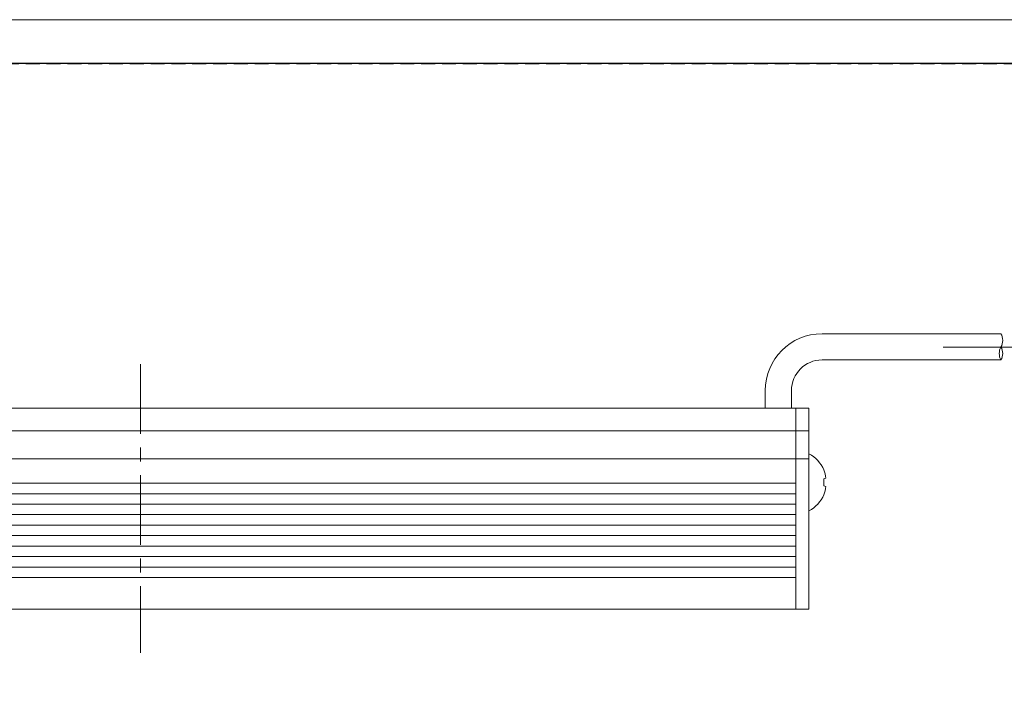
# Model space of a CAD drawing. Header units: millimetres. Extents: x -201 to 202, y 143 to 428.
# Tile 9 of 15: x -47 to 65, y 350 to 428. Entities that reach past the tile are written whole.
import ezdxf

# ---------------------------------------------------------------- set-up
doc = ezdxf.new("R2010")
doc.units = ezdxf.units.MM
doc.header["$LTSCALE"] = 0.25
doc.linetypes.add('CENTER', pattern=[50.8, 31.75, -6.35, 6.35, -6.35])
doc.linetypes.add('HIDDEN', pattern=[9.525, 6.35, -3.175])
for name, color, linetype, lineweight in [('BASE', 7, 'Continuous', 20), ('CABLE', 7, 'Continuous', 20), ('CENTER', 1, 'CENTER', 9), ('MXB8146', 7, 'Continuous', 20), ('SIDE PLATE', 7, 'Continuous', 20)]:
    doc.layers.add(name, color=color, linetype=linetype, lineweight=lineweight)
doc.layers.add('EMPTY LINE', color=252, linetype='Continuous', lineweight=0, plot=False)
doc.layers.add('FORM', color=7, linetype='Continuous')

msp = doc.modelspace()

# ---------------------------------------------------------------- linework, layer by layer
at = {"layer": 'BASE'}
for p, q in [((41.637, 383.324), (-108.363, 383.324)), ((41.637, 383.324), (41.637, 360.324)), ((-108.363, 380.724), (41.637, 380.724)), ((41.637, 377.524), (-108.363, 377.524)), ((-108.363, 374.724), (41.637, 374.724)), ((41.637, 373.524), (-108.363, 373.524)), ((-108.363, 372.324), (41.637, 372.324)), ((41.637, 371.124), (-108.363, 371.124)), ((-108.363, 369.924), (41.637, 369.924)), ((41.637, 368.724), (-108.363, 368.724)), ((-108.363, 367.524), (41.637, 367.524)), ((41.637, 366.324), (-108.363, 366.324)), ((-108.363, 365.124), (41.637, 365.124)), ((41.637, 363.924), (-108.363, 363.924)), ((-108.363, 360.324), (41.637, 360.324))]:
    msp.add_line(p, q, dxfattribs=at)
at = {"layer": 'CABLE'}
for p, q in [((44.637, 391.824), (65.111, 391.824)), ((65.111, 388.824), (44.637, 388.824)), ((38.137, 383.324), (38.137, 385.324)), ((41.137, 385.324), (41.137, 383.324))]:
    msp.add_line(p, q, dxfattribs=at)
for centre, radius, start, end in [((44.637, 385.324), 6.5, 90, 180), ((63.748, 391.061), 1.562, 330.75211, 29.24789), ((66.377, 389.561), 1.465, 149.79641, 210.20359), ((63.845, 389.561), 1.465, 329.79641, 30.20359), ((44.637, 385.324), 3.5, 90, 180)]:
    msp.add_arc(centre, radius, start, end, dxfattribs=at)
at = {"layer": 'CENTER'}
for p, q in [((58.509, 390.298), (71.713, 390.298)), ((-33.363, 388.324), (-33.363, 355.324))]:
    msp.add_line(p, q, dxfattribs=at)
at = {"layer": 'EMPTY LINE'}
msp.add_line((201.5, 427.75), (-201.5, 427.75), dxfattribs=at)
at = {"layer": 'FORM', "linetype": 'HIDDEN'}
msp.add_lwpolyline([(-196.5, 422.75), (196.5, 422.75), (196.5, 147.75), (-196.5, 147.75)], close=True, dxfattribs=at)
at = {"layer": 'FORM'}
msp.add_lwpolyline([(-196.5, 422.75), (-196.5, 147.75), (-78.5, 147.75), (-78.5, 159.75), (16.5, 159.75), (16.5, 177.25), (196.5, 177.25), (196.5, 422.75), (-196.5, 422.75)], close=True, dxfattribs=at)
at = {"layer": 'MXB8146'}
for p, q in [((43.137, 378.074), (43.137, 371.574)), ((44.824, 376.24), (44.847, 376.247)), ((44.824, 375.24), (45.072, 375.307)), ((45.072, 374.341), (44.824, 374.408)), ((44.847, 373.402), (44.824, 373.408))]:
    msp.add_line(p, q, dxfattribs=at)
for centre, radius, start, end in [((41.496, 374.824), 3.641, 22.99918, 63.215), ((41.392, 374.828), 3.711, 7.40652, 22.36075), ((41.116, 374.824), 3.731, 353.59563, 6.40437), ((41.392, 374.82), 3.711, 337.63925, 352.59348), ((41.496, 374.824), 3.641, 296.785, 337.00082)]:
    msp.add_arc(centre, radius, start, end, dxfattribs=at)
at = {"layer": 'SIDE PLATE'}
for p, q in [((43.137, 383.324), (41.637, 383.324)), ((41.637, 383.324), (41.637, 360.324)), ((43.137, 360.324), (43.137, 383.324)), ((41.637, 380.724), (43.137, 380.724)), ((43.137, 377.524), (41.637, 377.524)), ((41.637, 360.324), (43.137, 360.324))]:
    msp.add_line(p, q, dxfattribs=at)

doc.saveas('drawing.dxf')
